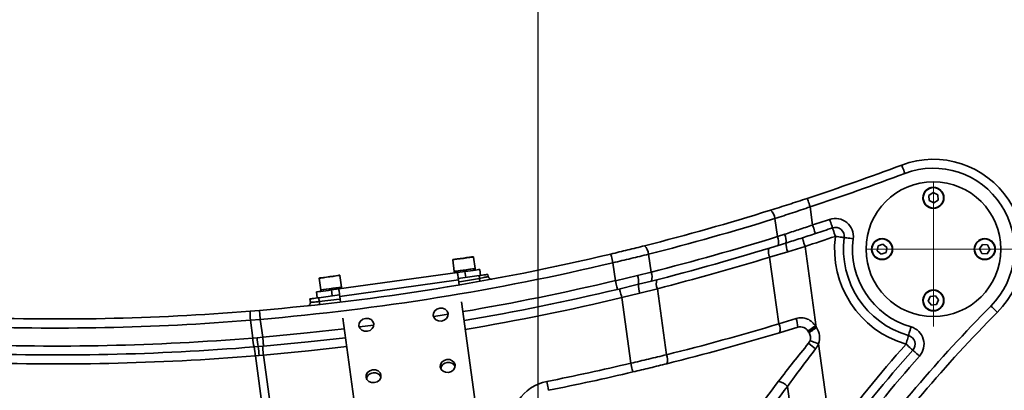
# Model space of a CAD drawing. Header units: millimetres. Extents: x 7702 to 16913, y -3294 to 4428.
# Tile 51 of 88: x 10334 to 10663, y 2978 to 3102. Entities that reach past the tile are written whole.
import ezdxf

# ---------------------------------------------------------------- set-up
doc = ezdxf.new("R2010")
doc.units = ezdxf.units.MM
doc.header["$LTSCALE"] = 6
doc.header["$PDSIZE"] = -1
doc.linetypes.add('CENTERX2', pattern=[20.32, 12.7, -2.54, 2.54, -2.54])
doc.layers.add('中心线', color=4, linetype='CENTERX2', lineweight=20)
doc.layers.add('标注线', color=3, linetype='Continuous', lineweight=20)
doc.dimstyles.new('ISO-25', dxfattribs={"dimtxt": 40, "dimasz": 30, "dimexe": 10, "dimexo": 0.625, "dimtad": 1, "dimtoh": 1, "dimdec": 1, "dimtxsty": 'Standard', "dimcen": 2.5, "dimclrd": 1, "dimclre": 1, "dimclrt": 4, "dimadec": 0, "dimazin": 0, "dimtfac": 1, "dimtdec": 1, "dimtmove": 0, "dimatfit": 3, "dimfxl": 1, "dimarcsym": 0})

# ---------------------------------------------------------------- blocks, each defined once
blk = doc.blocks.new('*D15')
at = {"layer": 'Defpoints', "color": 0, "transparency": 16777216}
for p in [(10507.09, 3166.2), (10275.09, 2998.85), (10507.09, 2886.63)]:
    blk.add_point(p, dxfattribs=at)
at = {"layer": '标注线', "color": 1, "lineweight": -2, "transparency": 16777216}
for p, q in [((10275.09, 2999.47), (10275.09, 3176.2)), ((10507.09, 2887.25), (10507.09, 3176.2)), ((10305.09, 3166.2), (10477.09, 3166.2))]:
    blk.add_line(p, q, dxfattribs=at)
at = {"layer": '标注线', "color": 1, "transparency": 16777216}
for points in [[(10305.09, 3171.2), (10305.09, 3161.2), (10275.09, 3166.2)], [(10477.09, 3171.2), (10477.09, 3161.2), (10507.09, 3166.2)]]:
    blk.add_solid(points, dxfattribs=at)
at = {"layer": '标注线', "color": 4, "transparency": 16777216, "insert": (10391.09, 3186.82), "char_height": 40, "attachment_point": 5}
blk.add_mtext('232', dxfattribs=at)
blk = doc.blocks.new('*D16')
at = {"layer": 'Defpoints', "color": 0, "transparency": 16777216}
for p in [(11236.94, 3166.02), (10507.09, 2884.06), (11236.94, 2847.87)]:
    blk.add_point(p, dxfattribs=at)
at = {"layer": '标注线', "color": 1, "lineweight": -2, "transparency": 16777216}
for p, q in [((10507.09, 2884.68), (10507.09, 3176.02)), ((11236.94, 2848.49), (11236.94, 3176.02)), ((10537.09, 3166.02), (11206.94, 3166.02))]:
    blk.add_line(p, q, dxfattribs=at)
at = {"layer": '标注线', "color": 1, "transparency": 16777216}
for points in [[(10537.09, 3171.02), (10537.09, 3161.02), (10507.09, 3166.02)], [(11206.94, 3171.02), (11206.94, 3161.02), (11236.94, 3166.02)]]:
    blk.add_solid(points, dxfattribs=at)
at = {"layer": '标注线', "color": 4, "transparency": 16777216, "insert": (10872.02, 3190), "char_height": 40, "attachment_point": 5}
blk.add_mtext('729,9', dxfattribs=at)

msp = doc.modelspace()

# ---------------------------------------------------------------- linework, layer by layer
at = {"color": 7, "linetype": 'Continuous', "lineweight": 35, "ltscale": 2}
for p, q in [((10638.9, 3043.9), (10637.47, 3042.95)), ((10640.44, 3043.14), (10638.9, 3043.9)), ((10637.47, 3042.95), (10637.58, 3041.23)), ((10637.58, 3041.23), (10639.12, 3040.47)), ((10639.12, 3040.47), (10640.56, 3041.42)), ((10640.56, 3041.42), (10640.44, 3043.14)), ((10597.85, 3039.14), (10598.69, 3033.1)), ((10586.92, 3029.24), (10586.09, 3035.26)), ((10586.92, 3029.24), (10589.36, 3030.02)), ((10590.39, 3024.19), (10584.35, 3022.37)), ((10589.78, 3027.09), (10587.21, 3026.29)), ((10596.15, 3025.97), (10590.39, 3024.19)), ((10596.15, 3025.97), (10599.87, 2999.03)), ((10620.56, 3026.15), (10620.27, 3024.46)), ((10620.27, 3024.46), (10621.59, 3023.36)), ((10622.18, 3026.75), (10620.56, 3026.15)), ((10621.59, 3023.36), (10623.2, 3023.95)), ((10623.5, 3025.65), (10622.18, 3026.75)), ((10623.2, 3023.95), (10623.5, 3025.65)), ((10655.37, 3026.59), (10654.43, 3025.15)), ((10654.43, 3025.15), (10655.2, 3023.61)), ((10657.09, 3026.49), (10655.37, 3026.59)), ((10656.92, 3023.52), (10657.86, 3024.96)), ((10657.86, 3024.96), (10657.09, 3026.49)), ((10478.54, 3021.47), (10479.07, 3017.6)), ((10486.01, 3018.56), (10485.47, 3022.42)), ((10543.92, 3023.36), (10544.75, 3017.38)), ((10587.42, 3000.11), (10584.35, 3022.37)), ((10655.2, 3023.61), (10656.92, 3023.52)), ((10479.07, 3017.6), (10479.14, 3017.11)), ((10480.13, 3017.25), (10482.61, 3017.59)), ((10482.88, 3015.61), (10482.61, 3017.59)), ((10486.08, 3018.07), (10486.01, 3018.56)), ((10487.56, 3018.27), (10487.84, 3016.29)), ((10532.84, 3014.53), (10532.02, 3020.5)), ((10540.23, 3016.28), (10544.75, 3017.38)), ((10433.96, 3015.31), (10434.5, 3011.45)), ((10440.51, 3011.77), (10480.13, 3017.25)), ((10480.47, 3014.77), (10440.85, 3009.3)), ((10441.43, 3012.41), (10440.9, 3016.27)), ((10480.41, 3015.26), (10487.34, 3016.22)), ((10480.7, 3013.1), (10480.47, 3014.77)), ((10487.47, 3015.3), (10487.34, 3016.22)), ((10490.31, 3016.63), (10490.42, 3015.88)), ((10532.84, 3014.53), (10540.23, 3016.28)), ((10544.88, 3014.38), (10540.57, 3013.31)), ((10433.35, 3008.77), (10433.08, 3010.75)), ((10434.5, 3011.45), (10434.57, 3010.95)), ((10438.03, 3011.43), (10440.51, 3011.77)), ((10438.03, 3011.43), (10438.31, 3009.45)), ((10441.5, 3011.91), (10441.43, 3012.41)), ((10540.57, 3013.31), (10533.54, 3011.61)), ((10546.86, 3011.86), (10540.99, 3010.36)), ((10546.86, 3011.86), (10549.9, 2989.8)), ((10431.04, 3007.27), (10430.88, 3008.42)), ((10433.85, 3008.83), (10440.78, 3009.79)), ((10433.85, 3008.83), (10434.02, 3007.56)), ((10441.12, 3007.37), (10440.85, 3009.3)), ((10486.19, 2973.36), (10481.48, 3007.52)), ((10540.99, 3010.36), (10534.97, 3008.87)), ((10538, 2986.98), (10534.97, 3008.87)), ((10637.96, 3009.28), (10637.31, 3007.69)), ((10637.31, 3007.69), (10638.36, 3006.33)), ((10639.67, 3009.51), (10637.96, 3009.28)), ((10640.72, 3008.15), (10639.67, 3009.51)), ((10640.07, 3006.56), (10640.72, 3008.15)), ((10410.93, 3004.35), (10414.05, 3004.61)), ((10638.36, 3006.33), (10640.07, 3006.56)), ((10414.3, 3001.62), (10411.01, 3001.34)), ((10411.83, 2995.38), (10411.01, 3001.34)), ((10414.3, 3001.62), (10415.12, 2995.67)), ((10446.57, 2967.89), (10441.85, 3002.04)), ((10587.42, 3000.11), (10593.15, 3001.9)), ((10593.72, 2998.99), (10587.68, 2997.16)), ((10597.37, 2997.37), (10597.12, 2997.76)), ((10599.64, 2999.4), (10599.87, 2999.03)), ((10411.83, 2995.38), (10413.25, 2995.5)), ((10413.25, 2995.5), (10415.12, 2995.67)), ((10413.6, 2992.53), (10412.24, 2992.41)), ((10415.38, 2992.68), (10413.6, 2992.53)), ((10600.64, 2993.48), (10604.88, 2962.79)), ((10413.92, 2989.55), (10412.66, 2989.45)), ((10415.68, 2967.61), (10412.66, 2989.45)), ((10415.35, 2989.66), (10413.92, 2989.55)), ((10415.35, 2989.66), (10418.37, 2967.84)), ((10594.45, 2949.26), (10590.3, 2979.25))]:
    msp.add_line(p, q, dxfattribs=at)
at = {"color": 8, "linetype": 'Continuous', "lineweight": 35, "ltscale": 2}
msp.add_line((10447.35, 2999.07), (10452.22, 2999.7), dxfattribs=at)
at = {"color": 7, "linetype": 'Continuous', "lineweight": 35, "ltscale": 2, "flags": 128}
for points in [[(10629.49, 3050.32), (10629.29, 3050.87), (10629.09, 3051.39), (10628.9, 3051.88), (10628.74, 3052.3), (10628.61, 3052.65), (10628.51, 3052.91), (10628.45, 3053.07), (10628.43, 3053.13)], [(10597.85, 3039.14), (10597.67, 3039.7), (10597.49, 3040.24), (10597.33, 3040.73), (10597.19, 3041.16), (10597.07, 3041.51), (10596.99, 3041.78), (10596.93, 3041.94), (10596.91, 3041.99)], [(10604.37, 3034.99), (10604.56, 3034.44), (10604.74, 3033.91), (10604.91, 3033.41), (10605.05, 3032.98), (10605.17, 3032.63), (10605.26, 3032.37), (10605.31, 3032.2), (10605.33, 3032.15)], [(10598.69, 3033.1), (10598.87, 3032.55), (10599.05, 3032.01), (10599.21, 3031.52), (10599.35, 3031.09), (10599.47, 3030.73), (10599.55, 3030.47), (10599.61, 3030.31), (10599.62, 3030.25)], [(10605.33, 3032.15), (10605.35, 3032.1), (10605.4, 3031.93), (10605.49, 3031.67), (10605.61, 3031.32), (10605.76, 3030.89), (10605.92, 3030.39), (10606.1, 3029.86), (10606.29, 3029.31)], [(10595.23, 3028.82), (10595.25, 3028.77), (10595.3, 3028.61), (10595.39, 3028.34), (10595.5, 3027.99), (10595.64, 3027.56), (10595.8, 3027.06), (10595.97, 3026.53), (10596.15, 3025.97)], [(10609.26, 3028.92), (10609.21, 3028.93), (10609.04, 3028.95), (10608.76, 3028.99), (10608.39, 3029.03), (10607.94, 3029.09), (10607.43, 3029.16), (10606.87, 3029.23), (10606.29, 3029.31)], [(10612.24, 3028.53), (10611.66, 3028.61), (10611.1, 3028.68), (10610.59, 3028.75), (10610.13, 3028.81), (10609.76, 3028.85), (10609.49, 3028.89), (10609.32, 3028.91), (10609.26, 3028.92)], [(10478.63, 3021.58), (10478.76, 3021.6), (10479.24, 3021.66), (10480.02, 3021.77), (10481.01, 3021.91), (10482.11, 3022.06), (10483.19, 3022.21), (10484.15, 3022.34), (10484.87, 3022.44), (10485.28, 3022.5), (10485.36, 3022.51)], [(10532.02, 3020.5), (10531.88, 3021.07), (10531.75, 3021.62), (10531.63, 3022.12), (10531.53, 3022.56), (10531.44, 3022.93), (10531.38, 3023.2), (10531.34, 3023.36), (10531.33, 3023.42)], [(10479.07, 3017.6), (10479.16, 3017.62), (10479.59, 3017.68), (10480.34, 3017.78), (10481.33, 3017.92), (10482.45, 3018.07), (10483.58, 3018.23), (10484.6, 3018.37), (10485.39, 3018.48), (10485.88, 3018.54), (10486.01, 3018.56)], [(10479.07, 3017.6), (10479.1, 3017.61), (10479.41, 3017.65)], [(10479.41, 3017.65), (10480.07, 3017.74), (10481, 3017.87), (10482.09, 3018.02), (10483.23, 3018.18), (10484.29, 3018.32), (10485.17, 3018.45), (10485.76, 3018.53), (10486, 3018.56), (10486.01, 3018.56)], [(10482.61, 3017.59), (10483.58, 3017.72), (10484.5, 3017.85), (10485.36, 3017.97), (10486.11, 3018.07), (10486.73, 3018.16), (10487.19, 3018.22), (10487.47, 3018.26), (10487.56, 3018.27)], [(10434.05, 3015.42), (10434.17, 3015.44), (10434.65, 3015.51), (10435.42, 3015.61), (10436.41, 3015.75), (10437.5, 3015.9), (10438.59, 3016.05), (10439.55, 3016.18), (10440.28, 3016.29), (10440.7, 3016.34), (10440.78, 3016.35)], [(10480.13, 3017.25), (10480.14, 3017.2), (10480.16, 3017.08), (10480.18, 3016.87), (10480.22, 3016.58), (10480.27, 3016.22), (10480.33, 3015.79), (10480.4, 3015.31), (10480.47, 3014.77)], [(10487.34, 3016.22), (10487.92, 3016.3), (10488.48, 3016.38), (10488.99, 3016.45), (10489.44, 3016.51), (10489.81, 3016.56), (10490.09, 3016.6), (10490.26, 3016.62), (10490.31, 3016.63)], [(10487.47, 3015.3), (10487.5, 3015.11), (10487.54, 3014.92), (10487.57, 3014.75), (10487.59, 3014.6), (10487.61, 3014.48), (10487.63, 3014.39), (10487.64, 3014.33), (10487.64, 3014.32)], [(10533.54, 3011.61), (10533.52, 3011.67), (10533.48, 3011.83), (10533.42, 3012.1), (10533.33, 3012.47), (10533.23, 3012.91), (10533.11, 3013.41), (10532.98, 3013.96), (10532.84, 3014.53)], [(10433.08, 3010.75), (10433.17, 3010.76), (10433.46, 3010.8), (10433.91, 3010.86), (10434.53, 3010.95), (10435.28, 3011.05), (10436.14, 3011.17), (10437.07, 3011.3), (10438.03, 3011.43)], [(10434.5, 3011.45), (10434.51, 3011.45), (10434.77, 3011.49), (10435.38, 3011.57), (10436.28, 3011.69), (10437.35, 3011.84), (10438.49, 3012), (10439.58, 3012.15), (10440.48, 3012.28), (10441.12, 3012.36), (10441.42, 3012.4), (10441.43, 3012.41)], [(10434.5, 3011.45), (10434.52, 3011.45), (10434.83, 3011.49), (10435.48, 3011.58)], [(10435.48, 3011.58), (10436.39, 3011.71), (10437.48, 3011.86), (10438.62, 3012.02), (10439.69, 3012.17), (10440.58, 3012.29), (10441.17, 3012.37), (10441.43, 3012.4), (10441.43, 3012.41)], [(10440.85, 3009.3), (10440.78, 3009.84), (10440.71, 3010.32), (10440.65, 3010.75), (10440.6, 3011.11), (10440.56, 3011.4), (10440.53, 3011.6), (10440.51, 3011.73), (10440.51, 3011.77)], [(10534.97, 3008.87), (10534.84, 3009.44), (10534.71, 3009.98), (10534.59, 3010.49), (10534.48, 3010.93), (10534.39, 3011.29), (10534.33, 3011.56), (10534.29, 3011.73), (10534.28, 3011.79)], [(10430.88, 3008.42), (10430.93, 3008.43), (10431.1, 3008.46), (10431.38, 3008.49), (10431.75, 3008.54), (10432.2, 3008.61), (10432.71, 3008.68), (10433.27, 3008.75), (10433.85, 3008.83)], [(10434.02, 3007.56), (10434.05, 3007.37), (10434.07, 3007.18), (10434.08, 3007.01), (10434.1, 3006.86), (10434.12, 3006.74), (10434.13, 3006.64), (10434.13, 3006.59), (10434.13, 3006.57)], [(10414.3, 3001.62), (10414.25, 3002.2), (10414.2, 3002.76), (10414.16, 3003.28), (10414.12, 3003.73), (10414.09, 3004.1), (10414.07, 3004.38), (10414.05, 3004.55), (10414.05, 3004.61)], [(10474.2, 3005.36), (10473.28, 3005.07), (10472.54, 3004.49), (10472.1, 3003.72), (10472.02, 3002.88), (10472.32, 3002.08), (10472.96, 3001.46), (10473.82, 3001.11), (10474.79, 3001.07), (10475.72, 3001.37), (10476.46, 3001.94), (10476.9, 3002.71), (10476.98, 3003.56), (10476.67, 3004.36), (10476.04, 3004.98), (10475.17, 3005.33), (10474.2, 3005.36)], [(10658.2, 3006.06), (10658.62, 3005.65), (10659.02, 3005.25), (10659.39, 3004.89), (10659.71, 3004.57), (10659.97, 3004.3), (10660.17, 3004.11), (10660.29, 3003.99), (10660.33, 3003.95)], [(10449.44, 3001.94), (10448.51, 3001.65), (10447.77, 3001.07), (10447.33, 3000.3), (10447.26, 2999.46), (10447.56, 2998.66), (10448.19, 2998.04), (10449.06, 2997.69), (10450.03, 2997.65), (10450.95, 2997.95), (10451.69, 2998.52), (10452.13, 2999.29), (10452.21, 3000.14), (10451.91, 3000.94), (10451.28, 3001.56), (10450.41, 3001.91), (10449.44, 3001.94)], [(10599.64, 2999.4), (10599.15, 2999.08), (10598.68, 2998.77), (10598.24, 2998.49), (10597.86, 2998.24), (10597.54, 2998.04), (10597.31, 2997.89), (10597.17, 2997.79), (10597.12, 2997.76)], [(10599.87, 2999.03), (10599.38, 2998.71), (10598.92, 2998.4), (10598.48, 2998.11), (10598.11, 2997.86), (10597.79, 2997.65), (10597.56, 2997.5), (10597.42, 2997.41), (10597.37, 2997.37)], [(10599.98, 2998.87), (10599.5, 2998.54), (10599.03, 2998.23), (10598.6, 2997.94), (10598.22, 2997.69), (10597.91, 2997.48), (10597.68, 2997.33), (10597.54, 2997.23), (10597.49, 2997.2)], [(10631.54, 2999.11), (10631.38, 2998.55), (10631.22, 2998), (10631.08, 2997.51), (10630.95, 2997.07), (10630.85, 2996.71), (10630.77, 2996.44), (10630.72, 2996.28), (10630.71, 2996.23)], [(10415.38, 2992.68), (10415.37, 2992.73), (10415.36, 2992.9), (10415.34, 2993.18), (10415.3, 2993.55), (10415.27, 2994), (10415.22, 2994.52), (10415.17, 2995.08), (10415.12, 2995.67)], [(10442.76, 2995.48), (10430.28, 2994.09), (10415.38, 2992.68)], [(10600.64, 2993.48), (10600.09, 2993.68), (10599.56, 2993.87), (10599.07, 2994.05), (10598.64, 2994.21), (10598.29, 2994.33), (10598.03, 2994.43), (10597.87, 2994.49), (10597.82, 2994.5)], [(10630.71, 2996.23), (10630.69, 2996.17), (10630.64, 2996.01), (10630.57, 2995.74), (10630.46, 2995.38), (10630.34, 2994.94), (10630.19, 2994.45), (10630.04, 2993.91), (10629.88, 2993.34)], [(10415.35, 2989.66), (10415.31, 2990.25), (10415.26, 2990.81), (10415.21, 2991.32), (10415.17, 2991.78), (10415.14, 2992.15), (10415.12, 2992.43), (10415.11, 2992.6), (10415.1, 2992.65)], [(10632.12, 2991.36), (10632.08, 2991.39), (10631.95, 2991.51), (10631.75, 2991.69), (10631.47, 2991.94), (10631.12, 2992.24), (10630.74, 2992.58), (10630.31, 2992.96), (10629.88, 2993.34)], [(10632.12, 2991.36), (10632.17, 2991.32), (10632.29, 2991.2), (10632.5, 2991.02), (10632.78, 2990.77), (10633.12, 2990.47), (10633.51, 2990.13), (10633.93, 2989.76), (10634.37, 2989.37)], [(10476.57, 2988.21), (10475.65, 2987.91), (10474.91, 2987.34), (10474.47, 2986.57), (10474.39, 2985.72), (10474.69, 2984.92), (10475.33, 2984.3), (10476.19, 2983.95), (10477.16, 2983.92), (10478.09, 2984.21), (10478.83, 2984.79), (10479.27, 2985.56), (10479.34, 2986.4), (10479.04, 2987.2), (10478.41, 2987.82), (10477.54, 2988.17), (10476.57, 2988.21)], [(10451.81, 2984.79), (10450.88, 2984.49), (10450.14, 2983.92), (10449.7, 2983.15), (10449.63, 2982.3), (10449.93, 2981.5), (10450.56, 2980.88), (10451.43, 2980.53), (10452.4, 2980.5), (10453.32, 2980.79), (10454.06, 2981.37), (10454.5, 2982.14), (10454.58, 2982.98), (10454.28, 2983.78), (10453.64, 2984.4), (10452.78, 2984.75), (10451.81, 2984.79)], [(10538, 2986.98), (10538.13, 2986.41), (10538.26, 2985.86), (10538.38, 2985.35), (10538.48, 2984.91), (10538.57, 2984.55), (10538.63, 2984.28), (10538.67, 2984.11), (10538.68, 2984.06)], [(10510.54, 2977.94), (10510.53, 2978), (10510.5, 2978.17), (10510.44, 2978.44), (10510.37, 2978.8), (10510.28, 2979.25), (10510.18, 2979.76), (10510.07, 2980.31), (10509.95, 2980.88)]]:
    msp.add_lwpolyline(points, dxfattribs=at)
at = {"color": 8, "linetype": 'Continuous', "lineweight": 35, "ltscale": 2, "flags": 128}
for points in [[(10485.47, 3022.42), (10485.4, 3022.41), (10484.97, 3022.36), (10484.23, 3022.25), (10483.24, 3022.12), (10482.13, 3021.96), (10480.99, 3021.81), (10479.97, 3021.67), (10479.17, 3021.55), (10478.68, 3021.49), (10478.54, 3021.47)], [(10440.9, 3016.27), (10440.81, 3016.26), (10440.38, 3016.2), (10439.63, 3016.09), (10438.64, 3015.96), (10437.52, 3015.8), (10436.39, 3015.65), (10435.37, 3015.51), (10434.58, 3015.4), (10434.09, 3015.33), (10433.96, 3015.31)], [(10480.57, 3014.09), (10480.82, 3014.14), (10487.47, 3015.3)], [(10434.02, 3007.56), (10440.73, 3008.33), (10440.98, 3008.36)], [(10472.09, 3002.57), (10474.33, 3002.93), (10476.99, 3003.36)], [(10415.12, 2995.67), (10429.97, 2997.07), (10442.35, 2998.45)], [(10443.17, 2992.51), (10430.44, 2991.09), (10415.35, 2989.66)]]:
    msp.add_lwpolyline(points, dxfattribs=at)
at = {"color": 7, "linetype": 'Continuous', "lineweight": 35, "ltscale": 2}
for centre, radius in [((10639.01, 3025.05), 22.5), ((10639.01, 3042.18), 3.5), ((10639.01, 3042.18), 3.4), ((10621.88, 3025.05), 3.5), ((10621.88, 3025.05), 3.4), ((10656.15, 3025.05), 3.5), ((10656.15, 3025.05), 3.4), ((10639.01, 3007.92), 3.5), ((10639.01, 3007.92), 3.4)]:
    msp.add_circle(centre, radius, dxfattribs=at)
for centre, radius, start, end in [((10639.01, 3025.05), 30, 315.2902, 110.6484), ((10346.33, 3801.74), 800, 288.25414, 290.64838), ((10346.33, 3801.74), 803, 288.25414, 290.64838), ((10639.01, 3025.05), 27, 315.2902, 110.6484), ((10639.01, 3042.18), 3.5, 3.7123, 186.1571), ((10639.01, 3042.18), 3.5, 186.1571, 273.7123), ((10346.33, 3801.74), 800, 284.20073, 287.32748), ((10581.71, 3034.69), 4.42, 7.3688, 49.2257), ((10346.93, 3801.82), 803, 284.20073, 287.32748), ((10346.33, 3801.74), 809, 288.17622, 288.60059), ((10606.29, 3029.31), 6, 352.5935, 108.6006), ((10346.33, 3801.74), 812, 288.17622, 288.60059), ((10606.29, 3029.31), 3, 352.5935, 108.6006), ((10346.93, 3801.82), 809, 284.15353, 287.25664), ((10583.27, 3027.39), 4.09, 344.3155, 26.7852), ((10584.88, 3027.88), 4.96, 350.8426, 25.5205), ((10346.33, 3801.74), 815, 287.85036, 288.60059), ((10639.01, 3025.05), 33, 172.5935, 253.9263), ((10639.01, 3025.05), 30, 172.5935, 253.9263), ((10639.01, 3025.05), 27, 172.5935, 253.9263), ((10621.88, 3025.05), 3.5, 350.1542, 173.178), ((10656.15, 3025.05), 3.5, 326.8424, 162.1039), ((10539.59, 3023.03), 4.34, 4.2622, 46.4711), ((10346.33, 3801.74), 812, 284.15353, 287.25664), ((10588.01, 3024.2), 4.09, 164.0801, 206.5625), ((10597.53, 3027.19), 7.75, 180.7366, 202.793), ((10621.88, 3025.05), 3.5, 173.178, 260.1542), ((10656.15, 3025.05), 3.5, 162.1039, 236.8424), ((10346.33, 3801.74), 800, 274.85583, 283.37045), ((10478.64, 3021.48), 0.1, 97.8623, 187.8623), ((10485.38, 3022.41), 0.1, 7.8623, 97.8623), ((10345.73, 3801.65), 815, 284.28755, 287.02517), ((10346.33, 3801.74), 803, 274.85583, 283.37045), ((10540.98, 3015.71), 4.12, 341.1802, 23.8004), ((10434.06, 3015.33), 0.1, 97.8623, 187.8623), ((10440.8, 3016.26), 0.1, 7.8623, 97.8623), ((10491.41, 3016.02), 1, 187.8623, 280.4615), ((10534.41, 3014.1), 6.21, 352.7018, 20.5155), ((10550.62, 3013.53), 4.12, 161.3145, 203.9287), ((10346.33, 3801.74), 812, 279.6431, 283.32947), ((10548.06, 3012.85), 7.5, 176.4813, 199.4134), ((10639.01, 3007.92), 3.5, 336.601, 153.7447), ((10639.01, 3007.92), 3.5, 153.7447, 247.705), ((10346.33, 3801.74), 800, 267.68579, 274.63197), ((10424.75, 3003.2), 13.87, 175.2627, 187.7391), ((10430.05, 3007.13), 1, 276.0143, 7.8623), ((11015.67, 2652.19), 503, 135.2902, 143.7198), ((10346.17, 3801.71), 803, 267.68579, 274.63197), ((10586.34, 2999.05), 7.38, 359.5458, 22.7359), ((11015.67, 2652.19), 500, 135.2902, 143.7198), ((10346.93, 3801.82), 837, 284.03409, 286.69793), ((10583.75, 2998.3), 4.09, 343.7451, 26.2492), ((10639.01, 3025.05), 47, 213.6128, 213.8531), ((10595, 2995.53), 6, 340.056, 33.8531), ((10629.88, 2993.34), 6, 318.5142, 73.9263), ((10346.17, 3801.71), 809, 267.76206, 274.65595), ((10425.58, 2995.76), 13.75, 181.5558, 194.0577), ((10437.31, 2996.75), 24.08, 182.9743, 190.1073), ((10346.33, 3801.74), 840, 284.03409, 286.69793), ((10639.01, 3025.05), 50, 213.6128, 213.8531), ((10595, 2995.53), 3, 340.056, 33.8531), ((10629.88, 2993.34), 3, 318.5142, 73.9263), ((10346.33, 3801.74), 812, 267.76206, 274.65595), ((10395.92, 2988.83), 16.75, 2.1086, 12.366), ((10382.69, 2987.7), 31.28, 3.3819, 8.8736), ((10565.14, 2950.6), 53.73, 49.9612, 53.2031), ((11015.67, 2652.19), 515, 138.5142, 142.9074), ((11015.67, 2652.19), 512, 138.5142, 143.0282), ((10346.46, 3801.75), 815, 267.77357, 274.65889), ((10546.13, 2988.15), 4.12, 341.0623, 23.6834), ((11015.67, 2652.19), 509, 138.5142, 143.0282), ((10476.91, 2984.8), 2.42, 94.7688, 169.7398), ((10477.17, 2984.84), 2.42, 25.9773, 100.962), ((10346.33, 3801.74), 837, 281.27337, 283.23775), ((10452.14, 2981.38), 2.42, 94.7721, 169.7399), ((10452.4, 2981.42), 2.42, 25.9866, 100.9526), ((10346.33, 3801.74), 840, 281.27337, 283.23775), ((10512.89, 2966.17), 15, 101.2734, 189.4574), ((11015.67, 2652.19), 540, 142.4897, 148.6069), ((11016.28, 2652.27), 537, 142.4897, 148.6069), ((10585.65, 2974.72), 6.49, 44.2707, 75.1266)]:
    msp.add_arc(centre, radius, start, end, dxfattribs=at)
at = {"color": 8, "linetype": 'Continuous', "lineweight": 35, "ltscale": 2}
for radius, start, end in [(809, 279.64971, 283.32947), (815, 279.63654, 283.3833)]:
    msp.add_arc((10346.33, 3801.74), radius, start, end, dxfattribs=at)
at = {"color": 7, "linetype": 'Continuous', "lineweight": 35, "ltscale": 2}
for points, knots in [([(10584.59, 3038.04), (10586.63, 3038.68), (10590.71, 3039.96), (10594.84, 3041.31), (10596.91, 3041.99)], [0, 0, 0, 0, 0.497412, 1, 1, 1, 1]), ([(10597.85, 3039.14), (10595.89, 3038.48), (10591.95, 3037.15), (10588.05, 3035.89), (10586.09, 3035.26)], [0, 0, 0, 0, 0.497446, 1, 1, 1, 1]), ([(10589.36, 3030.02), (10590.91, 3030.52), (10594.01, 3031.53), (10597.12, 3032.58), (10598.69, 3033.1)], [0, 0, 0, 0, 0.498399, 1, 1, 1, 1]), ([(10599.62, 3030.25), (10597.98, 3029.72), (10594.69, 3028.64), (10591.42, 3027.61), (10589.78, 3027.09)], [0, 0, 0, 0, 0.498411, 1, 1, 1, 1]), ([(10531.33, 3023.42), (10533.21, 3023.87), (10537, 3024.78), (10540.72, 3025.71), (10542.58, 3026.18)], [0, 0, 0, 0, 0.49738, 1, 1, 1, 1]), ([(10543.92, 3023.36), (10541.97, 3022.88), (10538.04, 3021.91), (10534.03, 3020.97), (10532.02, 3020.5)], [0, 0, 0, 0, 0.497399, 1, 1, 1, 1]), ([(10487.47, 3015.3), (10487.8, 3015.36), (10488.46, 3015.49), (10489.35, 3015.67), (10490.01, 3015.8), (10490.37, 3015.87), (10490.4, 3015.88), (10490.42, 3015.88)], [0, 0, 0, 0, 0.214992, 0.429964, 0.644829, 0.859463, 1, 1, 1, 1]), ([(10431.04, 3007.27), (10431.07, 3007.27), (10431.13, 3007.28), (10431.65, 3007.33), (10432.41, 3007.4), (10433.25, 3007.48), (10433.8, 3007.54), (10434.02, 3007.56)], [0, 0, 0, 0, 0.214533, 0.429083, 0.643712, 0.858457, 1, 1, 1, 1]), ([(10593.15, 3001.9), (10593.78, 3002.03), (10595.05, 3002.3), (10596.98, 3001.82), (10598.59, 3000.82), (10599.31, 2999.85), (10599.64, 2999.4)], [0, 0, 0, 0, 0.257291, 0.516119, 0.777583, 1, 1, 1, 1]), ([(10597.12, 2997.76), (10596.94, 2997.99), (10596.56, 2998.48), (10595.72, 2998.97), (10594.71, 2999.19), (10594.05, 2999.06), (10593.72, 2998.99)], [0, 0, 0, 0, 0.2169887, 0.4760736, 0.7371113, 1, 1, 1, 1]), ([(10597.32, 2993.63), (10597.48, 2993.85), (10597.67, 2994.12), (10597.79, 2994.44), (10597.82, 2994.5)], [0, 0, 0, 0, 0.782126, 1, 1, 1, 1]), ([(10587.32, 2981), (10588.95, 2983.11), (10592.23, 2987.34), (10595.62, 2991.53), (10597.32, 2993.63)], [0, 0, 0, 0, 0.498872, 1, 1, 1, 1]), ([(10599.7, 2991.74), (10598.11, 2989.68), (10594.92, 2985.53), (10591.85, 2981.35), (10590.3, 2979.25)], [0, 0, 0, 0, 0.498893, 1, 1, 1, 1]), ([(10600.64, 2993.48), (10600.59, 2993.35), (10600.37, 2992.72), (10599.99, 2992.17), (10599.7, 2991.74)], [0, 0, 0, 0, 0.219161, 1, 1, 1, 1]), ([(10538, 2986.98), (10539.99, 2987.44), (10543.99, 2988.37), (10547.93, 2989.32), (10549.9, 2989.8)], [0, 0, 0, 0, 0.497396, 1, 1, 1, 1]), ([(10550.03, 2986.81), (10548.16, 2986.35), (10544.42, 2985.42), (10540.6, 2984.51), (10538.68, 2984.06)], [0, 0, 0, 0, 0.49742, 1, 1, 1, 1])]:
    msp.add_open_spline(points, degree=3, knots=knots, dxfattribs=at)
at = {"layer": '中心线', "ltscale": 2}
for p, q in [((10639.01, 2999.23), (10639.01, 3047.55)), ((11396.79, 3025.05), (10616.51, 3025.05))]:
    msp.add_line(p, q, dxfattribs=at)

# ---------------------------------------------------------------- dimensions: what is measured, and where the dimension line sits
at = {"layer": '标注线'}
for base, p1, p2, picture, middle in [((11236.9416, 3166.0222), (10507.0907, 2884.0571), (11236.9416, 2847.8692), '*D16', (10872.0162, 3189.9992)), ((10507.09, 3166.2), (10275.09, 2998.85), (10507.09, 2886.63), '*D15', (10391.09, 3186.82))]:
    dim = msp.add_linear_dim(base=base, p1=p1, p2=p2, dimstyle='ISO-25', dxfattribs=at)
    dim.commit()
    dim.dimension.update_dxf_attribs({"geometry": picture, "text_midpoint": middle})

doc.saveas('drawing.dxf')
